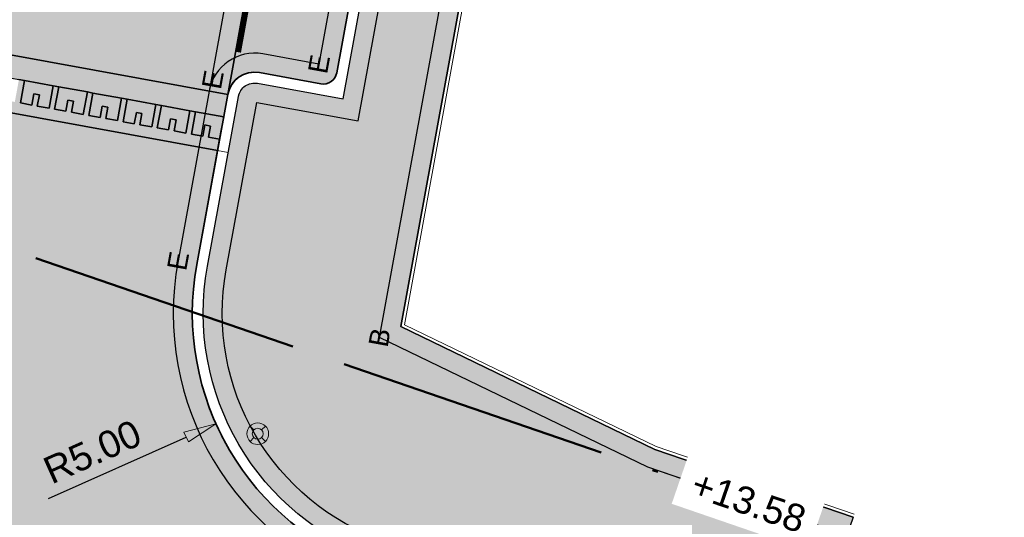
# Model space of a CAD drawing. Header units: metres. Extents: x 131295 to 132236, y 397710 to 398702.
# Tile 98 of 127: x 131651 to 131669, y 398407 to 398416. Entities that reach past the tile are written whole.
import ezdxf
from ezdxf.enums import TextEntityAlignment as Align

# ---------------------------------------------------------------- set-up
doc = ezdxf.new("R2010")
doc.units = ezdxf.units.M
for name, pattern in [('AL-BLADSCHEIDING', [13, 5, -1, 0, -1, 5, -1]), ('AL-MATERIAALS', [2, 1, -1]), ('MA-1-3', [4, 1, -3])]:
    doc.linetypes.add(name, pattern=pattern)
doc.layers.get('Defpoints').update_dxf_attribs({"color": 128})
for name, color, linetype, lineweight in [('N-IE-markering 1 - 3 streep 0.10', 255, 'MA-1-3', 18), ('N-IE-verkeersbordpaal @ 0.2', 190, 'Continuous', 18), ('N-KO-opsluitband 60x200mm', 2, 'Continuous', 25), ('N-KO-opsluitband achterkant', 8, 'Continuous', 5), ('N-KO-tekst banden', 1, 'Continuous', 18), ('N-KO-trottoirband 180-200x250mm', 3, 'Continuous', 35), ('N-KO-trottoirband achterkant', 8, 'Continuous', 5), ("N-VH-arcering 'MAT' grijs 254", 254, 'Continuous', 18), ('X-AL-bladscheiding', 4, 'AL-BLADSCHEIDING', 50), ('X-AL-maatvoering', 1, 'Continuous', 18), ('X-AL-materiaalscheiding', 1, 'AL-MATERIAALS', 18), ('X-AL-planhoogte', 190, 'Continuous', 25), ('X-AL-sinusdrempel grijs', 252, 'Continuous', 25), ('X-AL-sinusdrempel wit', 255, 'Continuous', 25), ('X-AL-sinusdrempel zwart', 250, 'Continuous', 25)]:
    doc.layers.add(name, color=color, linetype=linetype, lineweight=lineweight)
doc.layers.add("N-VH-arcering 'MAT' kleur 1 (heiderood)", color=7, linetype='Continuous', lineweight=18, true_color=0xd98c8c)
doc.layers.add("N-VH-arcering 'MAT' kleur 5 (roodbruin)", color=7, linetype='Continuous', lineweight=18, true_color=0xc5a6a0)
for name, color, linetype, plot in [('X-AL-contourlijnen', 30, 'Continuous', False), ('X-AL-hulplijn bandenlijnnummers', 30, 'Continuous', False), ('X-AL-hulplijn hoogtetekst', 190, 'Continuous', False)]:
    doc.layers.add(name, color=color, linetype=linetype, plot=plot)
doc.styles.add('CS Annotative', font='arial.ttf')
doc.dimstyles.new('CS Annotative', dxfattribs={"dimtxt": 2.5, "dimasz": 3, "dimexe": 0.18, "dimexo": 0.0625, "dimgap": 1, "dimtad": 1, "dimzin": 0, "dimdsep": 46, "dimtxsty": 'CS Annotative', "dimblk": 'CS Dimensionpijl', "dimcen": 0, "dimse1": 1, "dimse2": 1, "dimclrd": 256, "dimclre": 256, "dimclrt": 2, "dimadec": 0, "dimazin": 0, "dimtm": 1e-09, "dimtfac": 1, "dimtofl": 0, "dimtmove": 1, "dimatfit": 3, "dimfxl": 1, "dimtfillclr": 256, "dimtolj": 1, "dimtzin": 0, "dimarcsym": 0})

# ---------------------------------------------------------------- blocks, each defined once
blk = doc.blocks.new('CS Dimensionpijl')
h = blk.add_hatch(color=256)
h.dxf.hatch_style = 1
h.paths.add_polyline_path([(-1, -0.1666666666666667), (0, 0), (-1, 0.1666666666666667)])
at = {"flags": 128}
blk.add_lwpolyline([(0, 0.5), (0, -0.5)], dxfattribs=at)
blk.add_lwpolyline([(-1, -0.1666666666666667), (0, 0), (-1, 0.1666666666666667)], close=True, dxfattribs=at)
blk = doc.blocks.new('*D187')
at = {"layer": 'Defpoints', "color": 0, "transparency": 16777216}
for p in [(131658.8932673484, 398411.0014980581), (131654.3278889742, 398408.9625472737)]:
    blk.add_point(p, dxfattribs=at)
at = {"layer": 'X-AL-maatvoering', "lineweight": -2, "transparency": 16777216}
blk.add_line((131651.2457291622, 398407.5860190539), (131653.7800435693, 398408.7178731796), dxfattribs=at)
at = {"layer": 'X-AL-maatvoering', "lineweight": -2, "transparency": 16777216, "xscale": 0.6000000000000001, "yscale": 0.6000000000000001, "zscale": 0.6000000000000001, "rotation": 24.0660913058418}
blk.add_blockref('CS Dimensionpijl', (131654.3278889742, 398408.9625472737), dxfattribs=at)
at = {"layer": 'X-AL-maatvoering', "color": 2, "transparency": 16777216, "insert": (131652.0533023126, 398408.4453200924), "char_height": 0.5, "attachment_point": 5, "rotation": 24.066091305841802, "style": 'CS Annotative'}
blk.add_mtext('\\A1;R5.00', dxfattribs=at)
blk = doc.blocks.new('CS Verkeersbordpaal')
at = {"flags": 128}
for points in [[(-0.7071067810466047, 0.7071067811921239), (-0.3535533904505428, 0.3535533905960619)], [(0.3535533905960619, 0.3535533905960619), (0.7071067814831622, 0.7071067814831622)], [(-0.7071067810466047, -0.7071067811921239), (-0.3535533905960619, -0.3535533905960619)], [(0.3535533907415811, -0.3535533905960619), (0.707106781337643, -0.7071067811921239)]]:
    blk.add_lwpolyline(points, dxfattribs=at)
for radius in [1, 0.5000000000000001]:
    blk.add_circle((0, 0), radius)

msp = doc.modelspace()

# ---------------------------------------------------------------- hatches: boundary and pattern name
at = {"layer": "N-VH-arcering 'MAT' grijs 254"}
h = msp.add_hatch(color=256, dxfattribs=at)
h.dxf.hatch_style = 1
edge = h.paths.add_edge_path()
edge.add_line((131679.2609287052, 398478.9370112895), (131682.330943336, 398478.6850187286))
edge.add_arc((131680.3376469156, 398478.8486322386), 2.000000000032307, 346.5559763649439, 355.307574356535, ccw=False)
edge.add_line((131682.2828419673, 398478.3836416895), (131681.5562276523, 398473.8310712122))
edge.add_line((131681.5562276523, 398473.8310712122), (131681.1614561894, 398471.6605256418))
edge.add_line((131681.1614561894, 398471.6605256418), (131679.1300000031, 398472.0299999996))
edge.add_line((131679.13, 398472.0300000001), (131679.1396229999, 398472.0892232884))
edge.add_line((131679.1396229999, 398472.0892232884), (131673.0924652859, 398473.071806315))
edge.add_arc((131672.4509319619, 398469.1235870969), 4.000000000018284, 80.77085318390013, 169.6549933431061)
edge.add_line((131668.515954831, 398469.8418871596), (131657.7293747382, 398410.7510584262))
edge.add_line((131657.7293747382, 398410.7510584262), (131662.4061241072, 398408.4884143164))
edge.add_line((131662.4061241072, 398408.4884143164), (131666.053013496, 398407.2383461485))
edge.add_line((131666.053013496, 398407.2383461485), (131664.8896248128, 398403.8628068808))
edge.add_line((131664.8896248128, 398403.8628068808), (131657.3319358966, 398406.4625285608))
edge.add_arc((131658.8932673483, 398411.0014980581), 4.800000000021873, 169.6549933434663, 251.0176188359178, ccw=False)
edge.add_line((131654.1712947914, 398411.8634581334), (131654.7427023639, 398414.993731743))
edge.add_arc((131655.0378256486, 398414.9398592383), 0.2999999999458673, 79.65499334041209, 169.6549933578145, ccw=False)
edge.add_line((131655.0916981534, 398415.2349825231), (131656.6656890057, 398414.947662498))
edge.add_line((131656.6656890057, 398414.947662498), (131666.7937198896, 398470.4308400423))
edge.add_line((131666.7937198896, 398470.4308400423), (131665.2197290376, 398470.7181600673))
edge.add_arc((131665.2736015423, 398471.0132833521), 0.299999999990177, 169.6549933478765, 259.6549933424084, ccw=False)
edge.add_line((131664.9784782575, 398471.0671558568), (131665.010443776, 398471.2422687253))
edge.add_arc((131674.6511377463, 398469.4824335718), 9.79999999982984, 135.4562889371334, 169.6549933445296, ccw=False)
edge.add_line((131667.6665256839, 398476.3566749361), (131677.4980062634, 398474.5689890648))
edge.add_arc((131677.6769056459, 398475.5528564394), 0.9999999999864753, 259.6943414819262, 350.4402725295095)
edge.add_line((131678.6630186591, 398475.3867807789), (131679.2609287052, 398478.9370112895))
at = {"layer": "N-VH-arcering 'MAT' kleur 1 (heiderood)"}
h = msp.add_hatch(color=256, dxfattribs=at)
h.dxf.hatch_style = 1
edge = h.paths.add_edge_path()
edge.add_line((131664.7817294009, 398471.10307086), (131664.8136949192, 398471.2781837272))
edge.add_arc((131674.6511377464, 398469.4824335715), 9.999999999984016, 136.23260988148, 169.6549933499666, ccw=False)
edge.add_line((131667.4295973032, 398476.3997562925), (131659.5644861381, 398477.8298916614))
edge.add_arc((131650.1331794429, 398474.5056693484), 9.99999999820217, -10.320535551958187, 19.41586118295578, ccw=False)
edge.add_line((131659.9713883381, 398472.7141209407), (131657.7017675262, 398460.2505985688))
edge.add_line((131657.7017675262, 398460.2505985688), (131657.6480210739, 398459.9554523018))
edge.add_line((131657.6480210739, 398459.9554523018), (131657.1105565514, 398457.0039896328))
edge.add_line((131657.1105565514, 398457.0039896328), (131657.0568100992, 398456.7088433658))
edge.add_line((131657.0568100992, 398456.7088433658), (131649.8010390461, 398416.8640973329))
edge.add_line((131649.8010390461, 398416.8640973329), (131649.6303829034, 398415.9269466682))
edge.add_line((131649.6303829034, 398415.9269466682), (131654.5459535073, 398415.0296467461))
edge.add_line((131654.5459535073, 398415.0296467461), (131664.7817294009, 398471.10307086))
h = msp.add_hatch(color=256, dxfattribs=at)
h.dxf.hatch_style = 1
edge = h.paths.add_edge_path()
edge.add_line((131659.3481633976, 398405.5574774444), (131657.2668804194, 398406.2734048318))
edge.add_arc((131658.8932673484, 398411.0014980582), 5.000000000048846, 169.6549933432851, 251.0176188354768, ccw=False)
edge.add_line((131653.9745459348, 398411.8993731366), (131654.3573997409, 398413.9967152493))
edge.add_line((131654.3573997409, 398413.9967152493), (131649.4413654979, 398414.8940998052))
edge.add_arc((131644.5403467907, 398415.8840571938), 4.999999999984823, 250.91618766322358, 348.5804693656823, ccw=False)
edge.add_line((131642.9055922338, 398411.1588505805), (131640.6235477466, 398404.5331494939))
edge.add_line((131640.6235477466, 398404.5331494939), (131642.879722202, 398403.7560709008))
edge.add_arc((131641.2514778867, 398399.0286169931), 4.999999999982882, -18.968002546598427, 70.99510921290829, ccw=False)
edge.add_line((131645.9799791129, 398397.4034166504), (131645.9599740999, 398397.3452123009))
edge.add_line((131645.9599740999, 398397.3452123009), (131650.688475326, 398395.7200119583))
edge.add_arc((131655.4169765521, 398394.0948116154), 5.000000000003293, 71.14530139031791, 161.0319974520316, ccw=False)
edge.add_line((131657.0328229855, 398398.826517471), (131659.3481633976, 398405.5574774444))
at = {"layer": "N-VH-arcering 'MAT' kleur 5 (roodbruin)"}
h = msp.add_hatch(color=256, dxfattribs=at)
h.dxf.hatch_style = 1
edge = h.paths.add_edge_path()
edge.add_arc((131666.2702262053, 398470.0689638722), 0.2500000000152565, 349.654993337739, 439.6549933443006)
edge.add_line((131666.3151199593, 398470.3148999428), (131665.1838140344, 398470.5214112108))
edge.add_arc((131665.2736015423, 398471.0132833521), 0.499999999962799, 169.6549933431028, 259.6549933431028, ccw=False)
edge.add_line((131664.7817294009, 398471.10307086), (131654.5459535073, 398415.0296467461))
edge.add_arc((131655.0378256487, 398414.9398592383), 0.5000000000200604, 79.65499334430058, 169.6549933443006, ccw=False)
edge.add_line((131655.1276131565, 398415.4317313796), (131656.2589190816, 398415.2252201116))
edge.add_arc((131656.3038128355, 398415.4711561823), 0.2500000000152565, 259.6549933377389, 349.6549933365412)
edge.add_line((131656.5497489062, 398415.4262624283), (131666.516162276, 398470.0240701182))
at = {"layer": 'X-AL-sinusdrempel grijs'}
msp.add_hatch(color=256, dxfattribs=at).paths.add_polyline_path([(131654.5459535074, 398415.0296467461), (131649.6303829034, 398415.9269466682), (131649.5551378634, 398415.513741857), (131650.0723111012, 398415.4193358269), (131650.1756042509, 398415.4004804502), (131650.701907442, 398415.3044078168), (131650.8052005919, 398415.2855524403), (131651.3315037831, 398415.1894798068), (131651.4347969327, 398415.1706244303), (131651.961100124, 398415.0745517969), (131652.0643932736, 398415.0556964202), (131652.5906964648, 398414.9596237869), (131652.6939896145, 398414.9407684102), (131653.2202928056, 398414.8446957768), (131653.3235859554, 398414.8258404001), (131653.8498891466, 398414.7297677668), (131653.9531822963, 398414.7109123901), (131654.4705320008, 398414.6164741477)])
at = {"layer": 'X-AL-sinusdrempel wit'}
h = msp.add_hatch(color=256, dxfattribs=at)
edge = h.paths.add_edge_path()
edge.add_line((131654.3951104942, 398414.2033015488), (131654.1876402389, 398414.2411736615))
edge.add_line((131654.1876402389, 398414.2411736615), (131654.2253509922, 398414.447759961))
edge.add_line((131654.2253509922, 398414.447759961), (131654.1220578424, 398414.4666153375))
edge.add_line((131654.1220578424, 398414.4666153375), (131654.0843470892, 398414.2600290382))
edge.add_line((131654.0843470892, 398414.2600290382), (131653.8777607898, 398414.2977397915))
edge.add_line((131653.8777607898, 398414.2977397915), (131653.9531822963, 398414.7109123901))
edge.add_line((131653.9531822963, 398414.7109123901), (131653.8498891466, 398414.7297677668))
edge.add_line((131653.8498891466, 398414.7297677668), (131653.7744676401, 398414.3165951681))
edge.add_line((131653.7744676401, 398414.3165951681), (131653.5580438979, 398414.3561016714))
edge.add_line((131653.5580438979, 398414.3561016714), (131653.5957546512, 398414.5626879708))
edge.add_line((131653.5957546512, 398414.5626879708), (131653.4924615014, 398414.5815433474))
edge.add_line((131653.4924615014, 398414.5815433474), (131653.4547507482, 398414.3749570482))
edge.add_line((131653.4547507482, 398414.3749570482), (131653.2481644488, 398414.4126678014))
edge.add_line((131653.2481644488, 398414.4126678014), (131653.3235859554, 398414.8258404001))
edge.add_line((131653.3235859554, 398414.8258404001), (131653.2202928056, 398414.8446957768))
edge.add_line((131653.2202928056, 398414.8446957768), (131653.1448712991, 398414.4315231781))
edge.add_line((131653.1448712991, 398414.4315231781), (131652.9284475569, 398414.4710296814))
edge.add_line((131652.9284475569, 398414.4710296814), (131652.9661583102, 398414.6776159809))
edge.add_line((131652.9661583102, 398414.6776159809), (131652.8628651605, 398414.6964713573))
edge.add_line((131652.8628651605, 398414.6964713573), (131652.8251544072, 398414.4898850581))
edge.add_line((131652.8251544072, 398414.4898850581), (131652.6185681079, 398414.5275958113))
edge.add_line((131652.6185681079, 398414.5275958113), (131652.6939896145, 398414.9407684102))
edge.add_line((131652.6939896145, 398414.9407684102), (131652.5906964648, 398414.9596237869))
edge.add_line((131652.5906964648, 398414.9596237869), (131652.5152749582, 398414.546451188))
edge.add_line((131652.5152749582, 398414.546451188), (131652.2988512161, 398414.5859576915))
edge.add_line((131652.2988512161, 398414.5859576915), (131652.3365619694, 398414.7925439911))
edge.add_line((131652.3365619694, 398414.7925439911), (131652.2332688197, 398414.8113993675))
edge.add_line((131652.2332688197, 398414.8113993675), (131652.1955580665, 398414.6048130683))
edge.add_line((131652.1955580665, 398414.6048130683), (131651.9889717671, 398414.6425238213))
edge.add_line((131651.9889717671, 398414.6425238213), (131652.0643932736, 398415.0556964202))
edge.add_line((131652.0643932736, 398415.0556964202), (131651.961100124, 398415.0745517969))
edge.add_line((131651.961100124, 398415.0745517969), (131651.8856786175, 398414.6613791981))
edge.add_line((131651.8856786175, 398414.6613791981), (131651.6692548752, 398414.7008857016))
edge.add_line((131651.6692548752, 398414.7008857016), (131651.7069656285, 398414.9074720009))
edge.add_line((131651.7069656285, 398414.9074720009), (131651.6036724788, 398414.9263273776))
edge.add_line((131651.6036724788, 398414.9263273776), (131651.5659617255, 398414.7197410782))
edge.add_line((131651.5659617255, 398414.7197410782), (131651.3593754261, 398414.7574518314))
edge.add_line((131651.3593754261, 398414.7574518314), (131651.4347969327, 398415.1706244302))
edge.add_line((131651.4347969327, 398415.1706244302), (131651.3315037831, 398415.1894798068))
edge.add_line((131651.3315037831, 398415.1894798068), (131651.2560822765, 398414.7763072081))
edge.add_line((131651.2560822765, 398414.7763072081), (131651.0396585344, 398414.8158137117))
edge.add_line((131651.0396585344, 398414.8158137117), (131651.0773692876, 398415.0224000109))
edge.add_line((131651.0773692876, 398415.0224000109), (131650.9740761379, 398415.0412553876))
edge.add_line((131650.9740761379, 398415.0412553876), (131650.9363653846, 398414.8346690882))
edge.add_line((131650.9363653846, 398414.8346690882), (131650.7297790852, 398414.8723798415))
edge.add_line((131650.7297790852, 398414.8723798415), (131650.8052005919, 398415.2855524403))
edge.add_line((131650.8052005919, 398415.2855524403), (131650.701907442, 398415.3044078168))
edge.add_line((131650.701907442, 398415.3044078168), (131650.6264859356, 398414.8912352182))
edge.add_line((131650.6264859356, 398414.8912352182), (131650.4100621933, 398414.9307417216))
edge.add_line((131650.4100621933, 398414.9307417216), (131650.4477729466, 398415.137328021))
edge.add_line((131650.4477729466, 398415.137328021), (131650.344479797, 398415.1561833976))
edge.add_line((131650.344479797, 398415.1561833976), (131650.3067690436, 398414.9495970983))
edge.add_line((131650.3067690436, 398414.9495970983), (131650.1001827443, 398414.9873078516))
edge.add_line((131650.1001827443, 398414.9873078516), (131650.1756042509, 398415.4004804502))
edge.add_line((131650.1756042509, 398415.4004804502), (131650.0723111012, 398415.4193358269))
edge.add_line((131650.0723111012, 398415.4193358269), (131649.9968895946, 398415.0061632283))
edge.add_line((131649.9968895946, 398415.0061632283), (131649.7804658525, 398415.0456697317))
edge.add_line((131649.7804658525, 398415.0456697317), (131649.8181766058, 398415.2522560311))
edge.add_line((131649.8181766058, 398415.2522560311), (131649.714883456, 398415.2711114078))
edge.add_line((131649.714883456, 398415.2711114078), (131649.6771727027, 398415.0645251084))
edge.add_line((131649.6771727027, 398415.0645251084), (131649.4798928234, 398415.1005370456))
edge.add_line((131649.4798928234, 398415.1005370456), (131649.4594512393, 398414.9882829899))
edge.add_arc((131644.5403467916, 398415.8840571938), 4.999999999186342, 348.5804693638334, 349.6794644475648, ccw=False)
edge.add_line((131649.441365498, 398414.8940998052), (131654.3573997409, 398413.9967152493))
edge.add_line((131654.3573997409, 398413.9967152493), (131654.3951104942, 398414.2033015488))
at = {"layer": 'X-AL-sinusdrempel zwart'}
for points in [[(131650.7297790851, 398414.8723798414), (131650.9363653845, 398414.8346690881), (131650.9740761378, 398415.0412553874), (131651.0773692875, 398415.0224000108), (131651.0396585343, 398414.8158137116), (131651.2560822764, 398414.7763072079), (131651.331503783, 398415.1894798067), (131650.8052005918, 398415.2855524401)], [(131651.359375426, 398414.7574518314), (131651.5659617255, 398414.7197410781), (131651.6036724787, 398414.9263273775), (131651.7069656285, 398414.9074720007), (131651.6692548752, 398414.7008857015), (131651.8856786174, 398414.661379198), (131651.9611001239, 398415.0745517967), (131651.4347969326, 398415.1706244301)], [(131651.988971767, 398414.6425238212), (131652.1955580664, 398414.6048130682), (131652.2332688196, 398414.8113993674), (131652.3365619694, 398414.7925439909), (131652.298851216, 398414.5859576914), (131652.5152749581, 398414.5464511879), (131652.5906964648, 398414.9596237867), (131652.0643932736, 398415.0556964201)], [(131652.6185681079, 398414.5275958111), (131652.8251544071, 398414.489885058), (131652.8628651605, 398414.6964713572), (131652.9661583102, 398414.6776159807), (131652.9284475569, 398414.4710296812), (131653.144871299, 398414.4315231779), (131653.2202928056, 398414.8446957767), (131652.6939896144, 398414.94076841)], [(131653.2481644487, 398414.4126678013), (131653.4547507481, 398414.374957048), (131653.4924615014, 398414.5815433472), (131653.5957546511, 398414.5626879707), (131653.5580438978, 398414.3561016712), (131653.77446764, 398414.3165951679), (131653.8498891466, 398414.7297677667), (131653.3235859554, 398414.8258404)], [(131654.4705320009, 398414.6164741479), (131653.9531822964, 398414.7109123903), (131653.8777607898, 398414.2977397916), (131654.0843470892, 398414.2600290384), (131654.1220578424, 398414.4666153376), (131654.2253509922, 398414.4477599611), (131654.1876402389, 398414.2411736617), (131654.3951104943, 398414.2033015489)], [(131654.4705320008, 398414.6164741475), (131653.9531822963, 398414.7109123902), (131653.8777607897, 398414.2977397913), (131654.0843470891, 398414.2600290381), (131654.1220578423, 398414.4666153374), (131654.2253509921, 398414.4477599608), (131654.1876402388, 398414.2411736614), (131654.3951104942, 398414.2033015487)]]:
    msp.add_hatch(color=256, dxfattribs=at).paths.add_polyline_path(points)

# ---------------------------------------------------------------- linework, layer by layer
at = {"layer": 'N-IE-markering 1 - 3 streep 0.10', "const_width": 0.1, "flags": 128}
msp.add_lwpolyline([(131664.6872566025, 398470.307096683), (131654.738800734, 398415.8076634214)], dxfattribs=at)
at = {"layer": 'N-KO-opsluitband 60x200mm', "flags": 128}
msp.add_lwpolyline([(131666.0530134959, 398407.2383461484), (131662.4061241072, 398408.4884143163), (131657.7293747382, 398410.7510584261), (131668.515954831, 398469.8418871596, -0.4085207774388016), (131673.0924652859, 398473.0718063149), (131679.1396229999, 398472.0892232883)], format="xyb", dxfattribs=at)
at = {"layer": 'N-KO-opsluitband achterkant', "flags": 128}
msp.add_lwpolyline([(131666.0725640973, 398407.295071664), (131662.429, 398408.544), (131657.7965965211, 398410.7851892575), (131668.574979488, 398469.8311126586, -0.4085207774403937), (131673.0828422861, 398473.0125830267), (131679.13, 398472.03), (131679.1396229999, 398472.0892232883)], format="xyb", dxfattribs=at)
at = {"layer": 'N-KO-trottoirband 180-200x250mm'}
msp.add_lwpolyline([(131682.347304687, 398478.8843483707), (131675.4692052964, 398479.4489156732, 0.3856043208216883), (131664.8136949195, 398471.2781837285), (131664.7817294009, 398471.1030708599, 0.4142135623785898), (131665.1838140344, 398470.5214112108), (131666.3151199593, 398470.3148999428, -0.4142135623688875), (131666.516162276, 398470.0240701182), (131656.5497489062, 398415.4262624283, -0.4142135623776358), (131656.2589190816, 398415.2252201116), (131655.1276131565, 398415.4317313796, 0.4142135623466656), (131654.5459535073, 398415.0296467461), (131653.9745459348, 398411.8993731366, 0.370718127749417), (131657.2668804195, 398406.2734048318), (131664.8244562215, 398403.6737220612)], format="xyb", dxfattribs=at)
at = {"layer": 'N-KO-trottoirband achterkant'}
msp.add_lwpolyline([(131664.8244562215, 398403.6737220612), (131664.8895116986, 398403.8628457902), (131657.3319358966, 398406.4625285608, -0.3707181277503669), (131654.1712947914, 398411.8634581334), (131654.7427023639, 398414.993731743, -0.414213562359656), (131655.0916981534, 398415.2349825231), (131656.6656890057, 398414.947662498), (131666.7937198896, 398470.4308400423), (131665.2197290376, 398470.7181600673, -0.4142135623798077), (131664.9784782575, 398471.0671558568), (131665.010443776, 398471.2422687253, -0.3856043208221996), (131675.4528439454, 398479.2495860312), (131682.330943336, 398478.6850187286), (131682.347304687, 398478.8843483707), (131682.330943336, 398478.6850187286)], format="xyb", dxfattribs=at)
at = {"layer": 'N-KO-trottoirband achterkant', "ltscale": 2, "flags": 128}
msp.add_lwpolyline([(131654.3573997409, 398413.9967152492), (131654.5541485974, 398413.9608002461)], dxfattribs=at)
at = {"layer": 'X-AL-bladscheiding', "flags": 128}
msp.add_lwpolyline([(131619.5250745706, 398422.8411112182), (131679.1304368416, 398402.3391836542)], dxfattribs=at)
at = {"layer": 'X-AL-contourlijnen', "flags": 128}
for points in [[(131664.7817294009, 398471.10307086), (131664.8136949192, 398471.2781837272, -0.1468753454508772), (131667.4295973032, 398476.3997562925), (131659.5644861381, 398477.8298916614, -0.130482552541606), (131659.9713883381, 398472.7141209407), (131657.7017675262, 398460.2505985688), (131657.6480210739, 398459.9554523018), (131657.1105565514, 398457.0039896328), (131657.0568100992, 398456.7088433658), (131649.8010390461, 398416.8640973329), (131649.6303829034, 398415.9269466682), (131654.5459535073, 398415.0296467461)], [(131666.516162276, 398470.0240701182, 0.4142135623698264), (131666.3151199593, 398470.3148999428), (131665.1838140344, 398470.5214112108, -0.414213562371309), (131664.7817294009, 398471.10307086), (131654.5459535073, 398415.0296467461, -0.4142135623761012), (131655.1276131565, 398415.4317313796), (131656.2589190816, 398415.2252201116, 0.4142135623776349), (131656.5497489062, 398415.4262624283)], [(131659.3481633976, 398405.5574774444), (131657.2668804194, 398406.2734048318, -0.3707181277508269), (131653.9745459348, 398411.8993731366), (131654.3573997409, 398413.9967152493), (131649.4413654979, 398414.8940998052, -0.4539583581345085), (131642.9055922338, 398411.1588505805), (131640.6235477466, 398404.5331494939), (131642.879722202, 398403.7560709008, -0.4140250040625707), (131645.9799791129, 398397.4034166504), (131645.9599740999, 398397.3452123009), (131650.688475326, 398395.7200119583, -0.413634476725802), (131657.0328229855, 398398.826517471)]]:
    msp.add_lwpolyline(points, format="xyb", close=True, dxfattribs=at)
msp.add_lwpolyline([(131668.515954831, 398469.8418871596), (131657.7293747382, 398410.7510584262), (131662.4061241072, 398408.4884143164), (131666.053013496, 398407.2383461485), (131664.8896248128, 398403.8628068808), (131657.3319358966, 398406.4625285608, -0.3707181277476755), (131654.1712947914, 398411.8634581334), (131654.7427023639, 398414.993731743, -0.414213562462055), (131655.0916981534, 398415.2349825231), (131656.6656890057, 398414.947662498), (131666.7937198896, 398470.4308400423)], format="xyb", dxfattribs=at)
for points in [[(131654.5459535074, 398415.0296467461), (131649.6303829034, 398415.9269466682), (131649.5551378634, 398415.513741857), (131650.0723111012, 398415.4193358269), (131650.1756042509, 398415.4004804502), (131650.701907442, 398415.3044078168), (131650.8052005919, 398415.2855524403), (131651.3315037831, 398415.1894798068), (131651.4347969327, 398415.1706244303), (131651.961100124, 398415.0745517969), (131652.0643932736, 398415.0556964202), (131652.5906964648, 398414.9596237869), (131652.6939896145, 398414.9407684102), (131653.2202928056, 398414.8446957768), (131653.3235859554, 398414.8258404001), (131653.8498891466, 398414.7297677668), (131653.9531822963, 398414.7109123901), (131654.4705320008, 398414.6164741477)], [(131650.7297790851, 398414.8723798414), (131650.9363653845, 398414.8346690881), (131650.9740761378, 398415.0412553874), (131651.0773692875, 398415.0224000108), (131651.0396585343, 398414.8158137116), (131651.2560822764, 398414.7763072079), (131651.331503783, 398415.1894798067), (131650.8052005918, 398415.2855524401)], [(131651.3315037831, 398415.1894798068), (131651.2560822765, 398414.776307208), (131651.0396585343, 398414.8158137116), (131651.0773692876, 398415.0224000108), (131650.9740761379, 398415.0412553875), (131650.9363653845, 398414.8346690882), (131650.7297790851, 398414.8723798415), (131650.8052005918, 398415.2855524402)], [(131651.359375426, 398414.7574518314), (131651.5659617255, 398414.7197410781), (131651.6036724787, 398414.9263273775), (131651.7069656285, 398414.9074720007), (131651.6692548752, 398414.7008857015), (131651.8856786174, 398414.661379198), (131651.9611001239, 398415.0745517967), (131651.4347969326, 398415.1706244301)], [(131651.9611001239, 398415.0745517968), (131651.8856786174, 398414.661379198), (131651.6692548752, 398414.7008857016), (131651.7069656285, 398414.9074720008), (131651.6036724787, 398414.9263273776), (131651.5659617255, 398414.7197410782), (131651.359375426, 398414.7574518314), (131651.4347969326, 398415.1706244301)], [(131651.988971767, 398414.6425238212), (131652.1955580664, 398414.6048130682), (131652.2332688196, 398414.8113993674), (131652.3365619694, 398414.7925439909), (131652.298851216, 398414.5859576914), (131652.5152749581, 398414.5464511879), (131652.5906964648, 398414.9596237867), (131652.0643932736, 398415.0556964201)], [(131652.5906964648, 398414.9596237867), (131652.5152749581, 398414.5464511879), (131652.2988512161, 398414.5859576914), (131652.3365619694, 398414.7925439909), (131652.2332688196, 398414.8113993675), (131652.1955580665, 398414.6048130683), (131651.9889717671, 398414.6425238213), (131652.0643932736, 398415.0556964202)], [(131652.6185681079, 398414.5275958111), (131652.8251544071, 398414.489885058), (131652.8628651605, 398414.6964713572), (131652.9661583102, 398414.6776159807), (131652.9284475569, 398414.4710296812), (131653.144871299, 398414.4315231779), (131653.2202928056, 398414.8446957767), (131652.6939896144, 398414.94076841)], [(131653.2202928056, 398414.8446957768), (131653.1448712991, 398414.4315231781), (131652.9284475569, 398414.4710296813), (131652.9661583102, 398414.6776159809), (131652.8628651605, 398414.6964713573), (131652.8251544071, 398414.4898850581), (131652.6185681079, 398414.5275958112), (131652.6939896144, 398414.9407684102)], [(131653.2481644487, 398414.4126678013), (131653.4547507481, 398414.374957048), (131653.4924615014, 398414.5815433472), (131653.5957546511, 398414.5626879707), (131653.5580438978, 398414.3561016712), (131653.77446764, 398414.3165951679), (131653.8498891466, 398414.7297677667), (131653.3235859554, 398414.8258404)], [(131653.8498891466, 398414.7297677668), (131653.77446764, 398414.316595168), (131653.5580438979, 398414.3561016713), (131653.5957546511, 398414.5626879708), (131653.4924615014, 398414.5815433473), (131653.4547507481, 398414.3749570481), (131653.2481644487, 398414.4126678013), (131653.3235859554, 398414.8258404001)], [(131654.4705320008, 398414.6164741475), (131653.9531822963, 398414.7109123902), (131653.8777607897, 398414.2977397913), (131654.0843470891, 398414.2600290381), (131654.1220578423, 398414.4666153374), (131654.2253509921, 398414.4477599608), (131654.1876402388, 398414.2411736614), (131654.3951104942, 398414.2033015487)], [(131654.4705320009, 398414.6164741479), (131653.9531822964, 398414.7109123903), (131653.8777607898, 398414.2977397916), (131654.0843470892, 398414.2600290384), (131654.1220578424, 398414.4666153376), (131654.2253509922, 398414.4477599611), (131654.1876402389, 398414.2411736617), (131654.3951104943, 398414.2033015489)], [(131654.4705320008, 398414.6164741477), (131654.3951104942, 398414.2033015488), (131654.1876402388, 398414.2411736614), (131654.2253509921, 398414.4477599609), (131654.1220578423, 398414.4666153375), (131654.0843470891, 398414.2600290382), (131653.8777607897, 398414.2977397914), (131653.9531822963, 398414.7109123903)]]:
    msp.add_lwpolyline(points, close=True, dxfattribs=at)
msp.add_lwpolyline([(131649.441365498, 398414.8940998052), (131654.3573997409, 398413.9967152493), (131654.3951104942, 398414.2033015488), (131654.1876402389, 398414.2411736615), (131654.2253509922, 398414.447759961), (131654.1220578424, 398414.4666153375), (131654.0843470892, 398414.2600290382), (131653.8777607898, 398414.2977397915), (131653.9531822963, 398414.7109123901), (131653.8498891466, 398414.7297677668), (131653.7744676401, 398414.3165951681), (131653.5580438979, 398414.3561016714), (131653.5957546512, 398414.5626879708), (131653.4924615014, 398414.5815433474), (131653.4547507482, 398414.3749570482), (131653.2481644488, 398414.4126678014), (131653.3235859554, 398414.8258404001), (131653.2202928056, 398414.8446957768), (131653.1448712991, 398414.4315231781), (131652.9284475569, 398414.4710296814), (131652.9661583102, 398414.6776159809), (131652.8628651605, 398414.6964713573), (131652.8251544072, 398414.4898850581), (131652.6185681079, 398414.5275958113), (131652.6939896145, 398414.9407684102), (131652.5906964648, 398414.9596237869), (131652.5152749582, 398414.546451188), (131652.2988512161, 398414.5859576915), (131652.3365619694, 398414.7925439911), (131652.2332688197, 398414.8113993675), (131652.1955580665, 398414.6048130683), (131651.9889717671, 398414.6425238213), (131652.0643932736, 398415.0556964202), (131651.961100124, 398415.0745517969), (131651.8856786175, 398414.6613791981), (131651.6692548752, 398414.7008857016), (131651.7069656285, 398414.9074720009), (131651.6036724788, 398414.9263273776), (131651.5659617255, 398414.7197410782), (131651.3593754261, 398414.7574518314), (131651.4347969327, 398415.1706244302), (131651.3315037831, 398415.1894798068), (131651.2560822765, 398414.7763072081), (131651.0396585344, 398414.8158137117), (131651.0773692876, 398415.0224000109), (131650.9740761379, 398415.0412553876), (131650.9363653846, 398414.8346690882), (131650.7297790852, 398414.8723798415), (131650.8052005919, 398415.2855524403), (131650.701907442, 398415.3044078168)], dxfattribs=at)
at = {"layer": 'X-AL-hulplijn bandenlijnnummers'}
msp.add_lwpolyline([(131682.0769425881, 398479.2577172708), (131675.4978376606, 398479.7977425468, 0.3856043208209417), (131664.4693844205, 398471.3410349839), (131664.437418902, 398471.1659221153, 0.414213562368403), (131665.120962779, 398470.1771007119), (131666.1538942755, 398469.9885469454), (131656.2233959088, 398415.5874881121), (131655.190464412, 398415.7760418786, 0.4142135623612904), (131654.2016430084, 398415.0924980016), (131653.6302354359, 398411.962224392, 0.3707181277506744), (131657.1530333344, 398405.9424383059), (131664.4269235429, 398403.4403387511)], format="xyb", dxfattribs=at)
at = {"layer": 'X-AL-hulplijn bandenlijnnummers', "flags": 128}
msp.add_lwpolyline([(131665.6557330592, 398407.0045337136), (131662.2726813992, 398408.1641644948), (131657.3372476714, 398410.5519619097), (131668.1716443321, 398469.904738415, -0.4085207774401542), (131673.1485994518, 398473.4172754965), (131678.8996407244, 398472.4828074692)], format="xyb", dxfattribs=at)
at = {"layer": 'X-AL-hulplijn hoogtetekst'}
for points in [[(131682.3759370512, 398479.2331752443), (131675.4978376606, 398479.7977425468, 0.3856043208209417), (131664.4693844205, 398471.3410349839), (131664.437418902, 398471.1659221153, 0.414213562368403), (131665.120962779, 398470.1771007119), (131666.1538942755, 398469.9885469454), (131656.2233959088, 398415.5874881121), (131655.190464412, 398415.7760418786, 0.4142135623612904), (131654.2016430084, 398415.0924980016), (131653.6302354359, 398411.962224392, 0.3707181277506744), (131657.1530333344, 398405.9424383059), (131664.7106091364, 398403.3427555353)], [(131665.1554227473, 398403.5598749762), (131665.3343253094, 398404.0799652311), (131657.4457829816, 398406.7934950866, -0.3707181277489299), (131654.5156052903, 398411.800606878), (131655.078034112, 398414.8816932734), (131656.9471482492, 398414.5405007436), (131667.2008816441, 398470.7122992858), (131665.3317675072, 398471.0534918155), (131665.3547542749, 398471.1794174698, -0.3856043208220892), (131675.4242115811, 398478.9007591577), (131682.6511378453, 398478.3075594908), (131682.6797702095, 398478.6563863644)]]:
    msp.add_lwpolyline(points, format="xyb", dxfattribs=at)
at = {"layer": 'X-AL-hulplijn hoogtetekst', "flags": 128}
msp.add_lwpolyline([(131665.939523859, 398406.907256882), (131662.2726813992, 398408.1641644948), (131657.3372476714, 398410.5519619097), (131668.1716443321, 398469.904738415, -0.4085207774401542), (131673.1485994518, 398473.4172754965), (131679.1957571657, 398472.4346924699)], format="xyb", dxfattribs=at)
msp.add_lwpolyline([(131664.437418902, 398471.1659221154), (131654.2016430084, 398415.0924980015)], dxfattribs=at)
at = {"layer": 'X-AL-materiaalscheiding', "flags": 128}
for points in [[(131664.7817294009, 398471.10307086), (131654.5459535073, 398415.0296467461)], [(131654.3573997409, 398413.9967152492), (131649.4413654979, 398414.894099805)]]:
    msp.add_lwpolyline(points, dxfattribs=at)

# ---------------------------------------------------------------- block references
at = {"layer": 'N-IE-verkeersbordpaal @ 0.2', "xscale": 0.2, "yscale": 0.2, "zscale": 0.2}
msp.add_blockref('CS Verkeersbordpaal', (131655.0957343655, 398408.7791697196), dxfattribs=at)

# ---------------------------------------------------------------- texts
at = {"layer": 'N-KO-tekst banden', "style": 'CS Annotative'}
for s, p in [('E', (131656.2233959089, 398415.5874881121)), ('E', (131654.2686946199, 398415.3017120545)), ('E', (131653.630235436, 398411.962224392)), ('B', (131657.3372476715, 398410.5519619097))]:
    msp.add_text(s, height=0.3599999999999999, rotation=79.70420456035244, dxfattribs=at).set_placement(p, align=Align.MIDDLE)

# ---------------------------------------------------------------- dimensions: what is measured, and where the dimension line sits
at = {"layer": 'X-AL-maatvoering'}
dim = msp.add_radius_dim(center=(131658.8932673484, 398411.0014980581), mpoint=(131654.3278889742, 398408.9625472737), dimstyle='CS Annotative', dxfattribs=at)
dim.commit()
dim.dimension.update_dxf_attribs({"geometry": '*D187', "text_midpoint": (131652.2389636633, 398408.0296090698)})

# ---------------------------------------------------------------- next in the draw order: texts
at = {"layer": 'X-AL-planhoogte', "insert": (131664.1318255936, 398407.5252897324), "char_height": 0.5, "attachment_point": 5, "rotation": 341.01506341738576, "style": 'CS Annotative', "bg_fill": 2}
msp.add_mtext('+13.58', dxfattribs=at)

doc.saveas('drawing.dxf')
